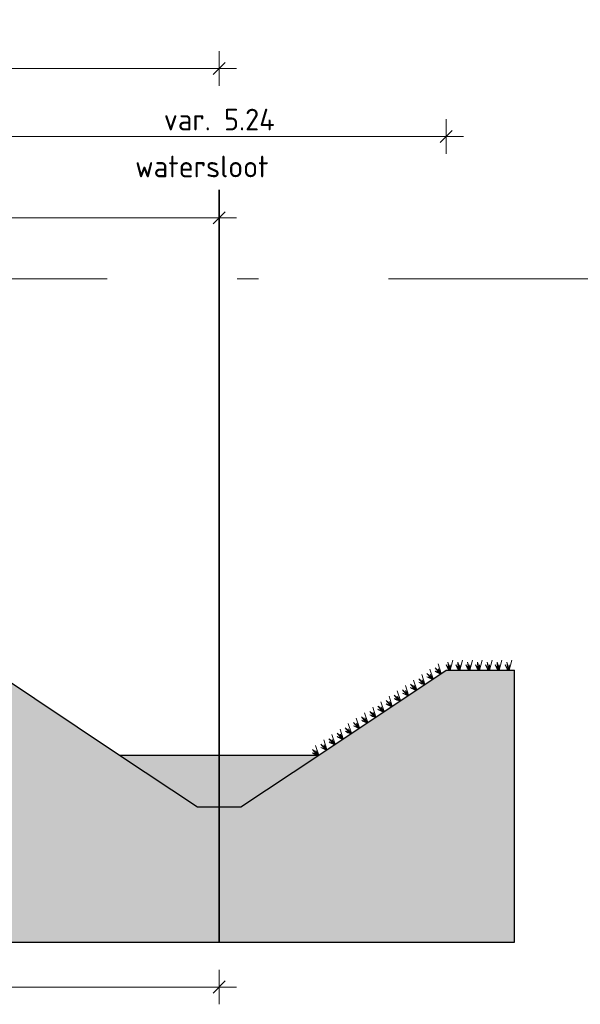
# Model space of a CAD drawing. Header units: metres. Extents: x 158819 to 159767, y 483764 to 484333.
# Tile 24 of 41: x 159243.02 to 159249.49, y 484028.18 to 484039.55. Entities that reach past the tile are written whole.
import ezdxf

# ---------------------------------------------------------------- set-up
doc = ezdxf.new("R2010")
doc.units = ezdxf.units.M
doc.linetypes.add('AL-NAP_LIJN', pattern=[15.25, 12, -1.5, 0.25, -1.5])
doc.layers.get('0').update_dxf_attribs({"lineweight": 25})
doc.layers.get('Defpoints').update_dxf_attribs({"lineweight": 25, "true_color": 0xff7fff})
doc.layers.add('N-WE-GR-BOOM-S', color=7, linetype='Continuous', lineweight=40, true_color=0x009900)
doc.layers.add('N-WE-KG-GRENS_POLDERWEG-G', color=7, linetype='KG-PERCEEL', lineweight=35, true_color=0x0000e6)
doc.layers.add('N-WE-GR-WEGEN-A', color=7, linetype='Continuous', lineweight=40, true_color=0xffd6ad, transparency=0.4)
for name, color, linetype, lineweight in [('N-WE-VH-KANTVERHARDING-G', 7, 'Continuous', 25), ('N-XX-GW-WATERGANG_WATERLIJN-GD', 150, 'AL-WATERLIJN', 25), ('X-XX-AL-M', 7, 'Continuous', 18), ('X-XX-AL-NAP-G', 7, 'AL-NAP_LIJN', 18)]:
    doc.layers.add(name, color=color, linetype=linetype, lineweight=lineweight)
doc.styles.add('NLCS-ISO-M100-T25', font='NLCS-ISO.ttf')
doc.styles.get("Standard").update_dxf_attribs({"font": 'NLCS-ISO.ttf'})
doc.linetypes.add('AL-WATERLIJN', pattern='A,20,[32,NLCS.shx,S=1.5,R=0,X=0,Y=0],20', length=40)
doc.linetypes.add('KG-PERCEEL', pattern='A,5.5,-2,["P",Standard,S=1.8,R=0,X=-0.5,Y=-0.9],-2,5.5,-2,[5,NLCS.shx,S=0.75,R=0,X=0,Y=0],-2', length=19)
doc.dimstyles.new('NLCS-M100-T25-SCHRAP-X_L2_H1', dxfattribs={"dimscale": 0.1, "dimtxt": 2.5, "dimasz": 1.4, "dimexe": 2, "dimexo": 2, "dimgap": 0.7, "dimtad": 1, "dimzin": 0, "dimdsep": 46, "dimtxsty": 'NLCS-ISO-M100-T25', "dimblk": 'OBLIQUE', "dimcen": 0, "dimdle": 2, "dimclrd": 256, "dimclre": 256, "dimclrt": 256, "dimadec": 1, "dimazin": 0, "dimtfac": 1, "dimtofl": 0, "dimtmove": 1, "dimatfit": 0, "dimldrblk": 'OBLIQUE', "dimfxl": 2, "dimfxlon": 1, "dimtfill": 1, "dimtfillclr": 254, "dimtolj": 1, "dimtzin": 0, "dimlwd": 18, "dimlwe": 18, "dimarcsym": 0})

# ---------------------------------------------------------------- blocks, each defined once
blk = doc.blocks.new('_Oblique')
at = {"color": 0, "linetype": 'ByBlock', "lineweight": -2}
blk.add_line((-0.5, -0.5), (0.5, 0.5), dxfattribs=at)
blk = doc.blocks.new('*D147')
at = {"layer": 'Defpoints', "color": 0, "transparency": 16777216}
for p in [(159234.485, 484031.396), (159245.325, 484029.613), (159245.325, 484028.38)]:
    blk.add_point(p, dxfattribs=at)
at = {"layer": 'X-XX-AL-M', "linetype": 'Continuous', "lineweight": 18, "transparency": 16777216}
for p, q in [((159234.485, 484028.58), (159234.485, 484028.18)), ((159245.325, 484028.58), (159245.325, 484028.18)), ((159234.285, 484028.38), (159245.525, 484028.38))]:
    blk.add_line(p, q, dxfattribs=at)
at = {"layer": 'X-XX-AL-M', "lineweight": 18, "transparency": 16777216, "xscale": 0.14, "yscale": 0.14, "zscale": 0.14, "rotation": 180}
blk.add_blockref('_Oblique', (159234.485, 484028.38), dxfattribs=at)
at = {"layer": 'X-XX-AL-M', "lineweight": 18, "transparency": 16777216, "xscale": 0.14, "yscale": 0.14, "zscale": 0.14}
blk.add_blockref('_Oblique', (159245.325, 484028.38), dxfattribs=at)
at = {"layer": 'X-XX-AL-M', "transparency": 16777216, "insert": (159239.905, 484028.613), "char_height": 0.25, "attachment_point": 5, "style": 'NLCS-ISO-M100-T25', "bg_fill": 3, "box_fill_scale": 1.1, "bg_fill_color": 256, "bg_fill_true_color": 13158600, "bg_fill_transparency": 0}
blk.add_mtext('\\A1;Grond aankoop', dxfattribs=at)
blk = doc.blocks.new('*D148')
at = {"layer": 'Defpoints', "color": 0, "transparency": 16777216}
for p in [(159245.325, 484038.987), (159245.325, 484037.588), (159234.485, 484036.559)]:
    blk.add_point(p, dxfattribs=at)
at = {"layer": 'X-XX-AL-M', "linetype": 'Continuous', "lineweight": 18, "transparency": 16777216}
for p, q in [((159234.485, 484038.787), (159234.485, 484039.187)), ((159245.325, 484038.787), (159245.325, 484039.187)), ((159234.285, 484038.987), (159245.525, 484038.987))]:
    blk.add_line(p, q, dxfattribs=at)
at = {"layer": 'X-XX-AL-M', "lineweight": 18, "transparency": 16777216, "xscale": 0.14, "yscale": 0.14, "zscale": 0.14, "rotation": 180}
blk.add_blockref('_Oblique', (159234.485, 484038.987), dxfattribs=at)
at = {"layer": 'X-XX-AL-M', "lineweight": 18, "transparency": 16777216, "xscale": 0.14, "yscale": 0.14, "zscale": 0.14}
blk.add_blockref('_Oblique', (159245.325, 484038.987), dxfattribs=at)
at = {"layer": 'X-XX-AL-M', "transparency": 16777216, "insert": (159239.905, 484039.182), "char_height": 0.25, "attachment_point": 5, "style": 'NLCS-ISO-M100-T25', "bg_fill": 3, "box_fill_scale": 1.1, "bg_fill_color": 256, "bg_fill_true_color": 13158600, "bg_fill_transparency": 0}
blk.add_mtext('\\A1;var. 10.84', dxfattribs=at)
blk = doc.blocks.new('*D149')
at = {"layer": 'Defpoints', "color": 0, "transparency": 16777216}
for p in [(159245.325, 484037.263), (159226.325, 484029.992), (159245.325, 484029.992)]:
    blk.add_point(p, dxfattribs=at)
at = {"layer": 'X-XX-AL-M', "linetype": 'Continuous', "lineweight": 18, "transparency": 16777216}
for p, q in [((159226.325, 484037.063), (159226.325, 484037.463)), ((159245.325, 484037.063), (159245.325, 484037.463)), ((159226.125, 484037.263), (159245.525, 484037.263))]:
    blk.add_line(p, q, dxfattribs=at)
at = {"layer": 'X-XX-AL-M', "lineweight": 18, "transparency": 16777216, "xscale": 0.14, "yscale": 0.14, "zscale": 0.14, "rotation": 180}
blk.add_blockref('_Oblique', (159226.325, 484037.263), dxfattribs=at)
at = {"layer": 'X-XX-AL-M', "lineweight": 18, "transparency": 16777216, "xscale": 0.14, "yscale": 0.14, "zscale": 0.14}
blk.add_blockref('_Oblique', (159245.325, 484037.263), dxfattribs=at)
at = {"layer": 'X-XX-AL-M', "transparency": 16777216, "insert": (159235.825, 484037.458), "char_height": 0.25, "attachment_point": 5, "style": 'NLCS-ISO-M100-T25', "bg_fill": 3, "box_fill_scale": 1.1, "bg_fill_color": 256, "bg_fill_true_color": 13158600, "bg_fill_transparency": 0}
blk.add_mtext('\\A1;19.00', dxfattribs=at)
blk = doc.blocks.new('*D153')
at = {"layer": 'Defpoints', "color": 0, "transparency": 16777216}
for p in [(159247.945, 484038.203), (159242.705, 484032.039), (159247.945, 484032.039)]:
    blk.add_point(p, dxfattribs=at)
at = {"layer": 'X-XX-AL-M', "linetype": 'Continuous', "lineweight": 18, "transparency": 16777216}
for p, q in [((159242.705, 484038.003), (159242.705, 484038.403)), ((159247.945, 484038.003), (159247.945, 484038.403)), ((159242.505, 484038.203), (159248.145, 484038.203))]:
    blk.add_line(p, q, dxfattribs=at)
at = {"layer": 'X-XX-AL-M', "lineweight": 18, "transparency": 16777216, "xscale": 0.14, "yscale": 0.14, "zscale": 0.14, "rotation": 180}
blk.add_blockref('_Oblique', (159242.705, 484038.203), dxfattribs=at)
at = {"layer": 'X-XX-AL-M', "lineweight": 18, "transparency": 16777216, "xscale": 0.14, "yscale": 0.14, "zscale": 0.14}
blk.add_blockref('_Oblique', (159247.945, 484038.203), dxfattribs=at)
at = {"layer": 'X-XX-AL-M', "transparency": 16777216, "insert": (159245.325, 484038.398), "char_height": 0.25, "attachment_point": 5, "style": 'NLCS-ISO-M100-T25', "bg_fill": 3, "box_fill_scale": 1.1, "bg_fill_color": 256, "bg_fill_true_color": 13158600, "bg_fill_transparency": 0}
blk.add_mtext('\\A1;var. 5.24', dxfattribs=at)
blk = doc.blocks.new('Gras-01')
at = {"layer": 'N-WE-GR-BOOM-S', "color": 85, "lineweight": 9, "true_color": 0x58ba48}
for p, q in [((0.003, 0), (0.034, 0.114)), ((0, 0), (0.004, 0.063))]:
    blk.add_line(p, q, dxfattribs=at)
at = {"layer": 'N-WE-GR-BOOM-S', "color": 85, "lineweight": 9, "true_color": 0x58ba48, "flags": 128}
for points in [[(-0.042, 0.06, 0.10285), (-0.006, 0)], [(-0.042, 0.06, -0.10285), (-0.006, 0)], [(-0.002, 0, -0.071887), (-0.022, 0.092)], [(-0.002, 0, 0.071887), (-0.022, 0.092)]]:
    blk.add_lwpolyline(points, format="xyb", dxfattribs=at)
blk = doc.blocks.new('*U256')
at = {"layer": 'N-WE-VH-KANTVERHARDING-G', "rotation": 180}
blk.add_blockref('Gras-01', (0.068, 0), dxfattribs=at)
blk = doc.blocks.new('*U257')
at = {"layer": 'N-WE-VH-KANTVERHARDING-G', "color": 0, "linetype": 'ByBlock', "lineweight": -2, "transparency": 16777216}
for p, rotation in [((159247.942, 484032.038), 213.6900675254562), ((159248.055, 484032.039), 180), ((159248.168, 484032.039), 180), ((159248.282, 484032.039), 180), ((159248.395, 484032.039), 180), ((159248.508, 484032.039), 180), ((159248.622, 484032.039), 180), ((159248.735, 484032.039), 180), ((159247.754, 484031.912), 213.6900675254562), ((159247.848, 484031.975), 213.6900675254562), ((159247.565, 484031.786), 213.6900675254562), ((159247.659, 484031.849), 213.6900675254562), ((159247.377, 484031.661), 213.6900675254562), ((159247.471, 484031.723), 213.6900675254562), ((159247.188, 484031.535), 213.6900675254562), ((159247.282, 484031.598), 213.6900675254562), ((159247.094, 484031.472), 213.6900675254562), ((159246.905, 484031.346), 213.6900675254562), ((159246.999, 484031.409), 213.6900675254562), ((159246.717, 484031.221), 213.6900675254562), ((159246.811, 484031.283), 213.6900675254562), ((159246.528, 484031.095), 213.6900675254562), ((159246.622, 484031.158), 213.6900675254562)]:
    blk.add_blockref('*U256', p, dxfattribs=dict(at, rotation=rotation))

msp = doc.modelspace()

# ---------------------------------------------------------------- hatches: boundary and pattern name
at = {"layer": 'N-WE-GR-WEGEN-A', "true_color": 0xf8991e, "transparency": 33554534}
h = msp.add_hatch(color=30, dxfattribs=at)
h.dxf.hatch_style = 1
h.set_gradient(color1=(248, 153, 30), color2=(241, 235, 31), name='INVCURVED')
h.paths.add_polyline_path([(159229.775, 484031.945), (159229.975, 484031.945), (159229.975, 484030.945), (159222.575, 484030.945), (159222.575, 484031.945), (159222.875, 484031.945), (159222.875, 484032.245), (159223.075, 484032.245), (159223.075, 484032.377), (159222.075, 484032.347), (159220.23, 484032.144), (159219.823, 484032.14), (159219.325, 484032.197), (159218.506, 484032.26), (159218.506, 484031.86), (159216.65, 484031.86), (159216.65, 484032.26), (159215.575, 484032.086), (159215.575, 484031.986), (159215.875, 484031.986), (159215.875, 484031.736), (159216.175, 484031.736), (159216.175, 484031.036), (159211.475, 484031.036), (159211.475, 484031.736), (159211.775, 484031.736), (159211.775, 484031.986), (159212.075, 484031.986), (159212.075, 484032.086), (159209.335, 484032.02), (159208.345, 484031.359), (159207.845, 484031.359), (159206.851, 484032.022), (159205.306, 484032.019), (159205.306, 484028.896), (159248.735, 484028.896), (159248.735, 484032.039), (159247.945, 484032.039), (159246.475, 484031.059), (159245.575, 484030.459), (159245.075, 484030.459), (159244.175, 484031.059), (159242.705, 484032.039), (159236.675, 484032.039), (159233.44, 484032.039), (159233.074, 484032.072), (159230.575, 484032.347), (159229.575, 484032.377), (159229.575, 484032.245), (159229.775, 484032.245)])
at = {"layer": 'N-XX-GW-WATERGANG_WATERLIJN-GD', "linetype": 'ByBlock', "ltscale": 0.3}
h = msp.add_hatch(color=256, dxfattribs=at)
h.dxf.hatch_style = 1
h.set_gradient(color1=(122, 175, 223), centered=1, tint=0.043103, name='CURVED')
h.paths.add_polyline_path([(159246.47, 484031.059), (159244.16, 484031.059), (159245.075, 484030.459), (159245.575, 484030.459)])

# ---------------------------------------------------------------- linework, layer by layer
at = {"layer": 'N-WE-KG-GRENS_POLDERWEG-G'}
msp.add_line((159245.325, 484037.588), (159245.325, 484028.896), dxfattribs=at)
at = {"layer": 'N-XX-GW-WATERGANG_WATERLIJN-GD', "ltscale": 0.3}
msp.add_line((159244.175, 484031.059), (159246.475, 484031.059), dxfattribs=at)
at = {"layer": 'X-XX-AL-NAP-G'}
msp.add_line((159003.28, 484036.559), (159511.076, 484036.559), dxfattribs=at)

# ---------------------------------------------------------------- next in the draw order: dimensions: what is measured, and where the dimension line sits
at = {"layer": 'X-XX-AL-M'}
for base, p1, p2, text, picture, middle in [((159245.325, 484038.987), (159234.485, 484036.559), (159245.325, 484037.588), 'var. <>', '*D148', (159239.905, 484039.182)), ((159245.325, 484028.38), (159234.485, 484031.396), (159245.325, 484029.613), 'Grond aankoop', '*D147', (159239.905, 484028.613))]:
    dim = msp.add_linear_dim(base=base, p1=p1, p2=p2, text=text, dimstyle='NLCS-M100-T25-SCHRAP-X_L2_H1', dxfattribs=at)
    dim.commit()
    dim.dimension.update_dxf_attribs({"geometry": picture, "text_midpoint": middle})

# ---------------------------------------------------------------- next in the draw order: texts
at = {"layer": 'X-XX-AL-M', "style": 'NLCS-ISO-M100-T25'}
msp.add_text('watersloot', height=0.25, dxfattribs=at).set_placement((159244.354, 484037.731))

# ---------------------------------------------------------------- next in the draw order: dimensions: what is measured, and where the dimension line sits
at = {"layer": 'X-XX-AL-M'}
dim = msp.add_linear_dim(base=(159245.325, 484037.263), p1=(159226.325, 484029.992), p2=(159245.325, 484029.992), dimstyle='NLCS-M100-T25-SCHRAP-X_L2_H1', dxfattribs=at)
dim.commit()
dim.dimension.update_dxf_attribs({"geometry": '*D149', "text_midpoint": (159235.825, 484037.458)})

# ---------------------------------------------------------------- next in the draw order: linework, layer by layer
at = {"layer": 'N-WE-VH-KANTVERHARDING-G', "flags": 128}
for points in [[(159244.175, 484031.059), (159245.075, 484030.459), (159245.575, 484030.459), (159246.475, 484031.059)], [(159245.075, 484030.459), (159245.575, 484030.459)]]:
    msp.add_lwpolyline(points, dxfattribs=at)

# ---------------------------------------------------------------- next in the draw order: dimensions: what is measured, and where the dimension line sits
at = {"layer": 'X-XX-AL-M'}
dim = msp.add_linear_dim(base=(159247.945, 484038.203), p1=(159242.705, 484032.039), p2=(159247.945, 484032.039), text='var. <>', dimstyle='NLCS-M100-T25-SCHRAP-X_L2_H1', dxfattribs=at)
dim.commit()
dim.dimension.update_dxf_attribs({"geometry": '*D153', "text_midpoint": (159245.325, 484038.398)})

# ---------------------------------------------------------------- next in the draw order: linework, layer by layer
at = {"layer": 'Defpoints', "flags": 128}
msp.add_lwpolyline([(159205.306, 484032.019), (159205.306, 484028.896), (159248.735, 484028.896), (159248.735, 484032.039)], dxfattribs=at)
at = {"layer": 'N-WE-VH-KANTVERHARDING-G', "flags": 128}
for points in [[(159229.575, 484032.377), (159230.575, 484032.347), (159233.074, 484032.072), (159233.44, 484032.039), (159236.675, 484032.039), (159242.705, 484032.039), (159244.175, 484031.059)], [(159246.475, 484031.059), (159247.945, 484032.039), (159248.735, 484032.039)]]:
    msp.add_lwpolyline(points, dxfattribs=at)

# ---------------------------------------------------------------- next in the draw order: block references
at = {"layer": 'N-WE-VH-KANTVERHARDING-G'}
msp.add_blockref('*U257', (0, 0), dxfattribs=at)

doc.saveas('drawing.dxf')
